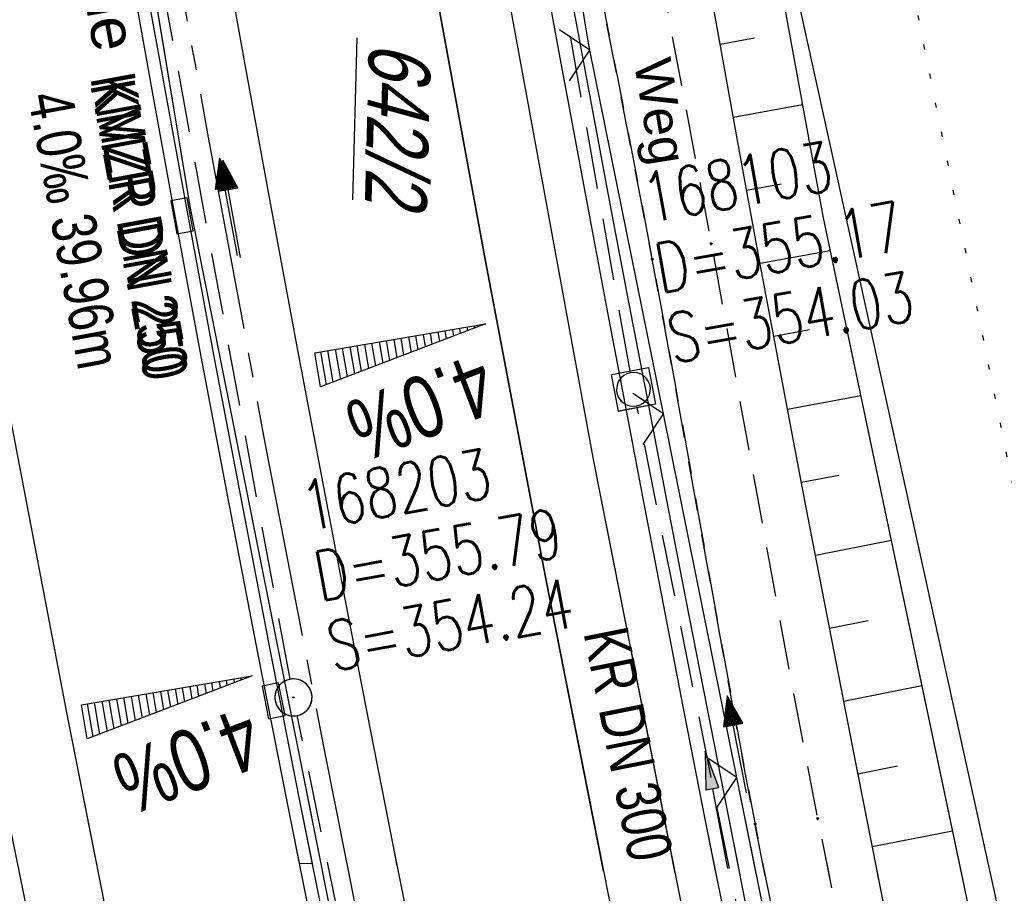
# Model space of a CAD drawing. Extents: x 508896 to 509497, y 457065 to 458031.
# Tile 36 of 44: x 509045 to 509085, y 457898 to 457933. Entities that reach past the tile are written whole.
import ezdxf

# ---------------------------------------------------------------- set-up
doc = ezdxf.new("R2010")
doc.units = 0
doc.header["$LTSCALE"] = 10
doc.header["$MEASUREMENT"] = 0
for name, pattern in [('ACHSE', [5.5, 4, -0.5, 0.5, -0.5]), ('AUSGEZOGEN', [0]), ('LT00', [0]), ('LT11', [0.3, 0.2, -0.1]), ('PUNKTX2_STR', [0.6, 0.1, -0.5]), ('STRICHLINIE2', [0.375, 0.25, -0.125])]:
    doc.linetypes.add(name, pattern=pattern)
doc.layers.get('0').update_dxf_attribs({"linetype": 'LT00'})
for name, color, linetype in [('--EK_FBR', 1, 'LT00'), ('--EK_Halt-Pfeil', 4, 'LT00'), ('--EK_Haltung', 7, 'STRICHLINIE2'), ('--EK_Haltung-Text', 140, 'LT00'), ('--EK_Schacht-Text', 5, 'LT00'), ('--EL_DFK_AB_L', 21, 'LT00'), ('--EL_Halt-Pfeil', 4, 'LT00'), ('--EL_Haltung', 182, 'STRICHLINIE2'), ('--EL_Haltung-Text', 182, 'LT00'), ('--WASSER_GRENZE', 180, 'PUNKTX2_STR'), ('-AX-093', 35, 'ACHSE'), ('-QUE-20O', 11, 'LT00'), ('-QUE-20W', 11, 'LT00'), ('DFK_AB_FLNR', 7, 'Continuous'), ('DFK_AB_L', 21, 'LT00'), ('FELDWEG_TEXT', 250, 'Continuous'), ('PFEIL', 140, 'AUSGEZOGEN'), ('RINNE_TEXT', 11, 'Continuous'), ('V112_AFBR_BAB', 250, 'LT00'), ('V112_BOESCH', 250, 'LT00'), ('V112_BOSCHUNG', 250, 'LT00'), ('V112_FELDWEG', 250, 'LT11'), ('V112_GRABEN', 250, 'LT00'), ('V112_H_BORD', 8, 'LT00'), ('V112_KA_MULD', 182, 'LT00'), ('V112_KA_PRUF', 182, 'LT00'), ('V112_LD_MARK', 250, 'LT00'), ('V112_RINNE', 182, 'LT00'), ('V112_SINKK', 182, 'LT00'), ('V112_ZAUN', 40, 'LT00'), ('V113_AFBR_BAB', 250, 'LT00'), ('V113_BOESCH', 250, 'LT00'), ('V113_BOSCHUNG', 250, 'LT00'), ('V113_FELDWEG', 250, 'LT11'), ('V113_GRABEN', 250, 'LT00'), ('V113_H_BORD', 8, 'LT00'), ('V113_KA_MULD', 182, 'LT00'), ('V113_KA_PRUF', 182, 'LT00'), ('V113_LD_MARK', 250, 'LT00'), ('V113_RINNE', 182, 'LT00'), ('V113_SINKK', 182, 'LT00'), ('V113_ZAUN', 40, 'LT00')]:
    doc.layers.add(name, color=color, linetype=linetype)
doc.styles.add('Arial', font='ARIAL.TTF')
doc.styles.add('Beschrift', font='ARIAL.TTF')
doc.styles.add('Haltungsbeschriftung', font='ARIAL.TTF', dxfattribs={"width": 0.75})
doc.styles.add('schachtbeschriftung', font='romans.shx', dxfattribs={"width": 0.75, "height": 2})
doc.styles.get("Standard").update_dxf_attribs({"font": 'ARIAL.TTF'})

# ---------------------------------------------------------------- blocks, each defined once
blk = doc.blocks.new('Pfreil3')
at = {"layer": 'PFEIL'}
blk.add_hatch(color=256, dxfattribs=at).paths.add_polyline_path([(-1.549, 0.273), (-1.549, -0.273), (0, 0)])
for p, q in [((-1.549, 0), (-4.831, 0)), ((-1.549, -0.273), (-1.549, 0.273)), ((-1.549, 0.273), (0, 0)), ((0, 0), (-1.549, -0.273))]:
    blk.add_line(p, q, dxfattribs=at)
blk = doc.blocks.new('SYMB0003')
at = {"color": 0, "linetype": 'ByBlock'}
for p, q in [((-0.015712, 0), (0.010166, 0.012015)), ((0, -0.021257), (-0.015712, 0)), ((0.010166, 0.012015), (0, -0.021257))]:
    blk.add_line(p, q, dxfattribs=at)
for points in [[(-0.031395, 0.499013), (-0.093691, 0.491144), (-0.154509, 0.475528), (-0.21289, 0.452414), (-0.267913, 0.422164), (-0.318712, 0.385257), (-0.364484, 0.342274), (-0.404509, 0.293893), (-0.438154, 0.240877), (-0.464888, 0.184062), (-0.484292, 0.124345), (-0.496058, 0.062667), (-0.5, 0)], [(0.5, 0), (0.496057, 0.062667), (0.484292, 0.124345), (0.464888, 0.184062), (0.438153, 0.240877), (0.404509, 0.293893), (0.364484, 0.342274), (0.318712, 0.385257), (0.267913, 0.422164), (0.21289, 0.452414), (0.154509, 0.475528), (0.093691, 0.491144), (0.031395, 0.499013), (-0.031395, 0.499013)], [(-0.5, 0), (-0.496058, -0.062667), (-0.484292, -0.124345), (-0.464888, -0.184062), (-0.438154, -0.240877), (-0.404509, -0.293893), (-0.364485, -0.342274), (-0.318712, -0.385257), (-0.267914, -0.422164), (-0.21289, -0.452414), (-0.154509, -0.475529), (-0.093691, -0.491144), (-0.031395, -0.499014), (0.031395, -0.499014)], [(0.031395, -0.499014), (0.093691, -0.491144), (0.154509, -0.475529), (0.21289, -0.452414), (0.267914, -0.422164), (0.318712, -0.385257), (0.364485, -0.342274), (0.404509, -0.293893), (0.438154, -0.240877), (0.464889, -0.184062), (0.484292, -0.124345), (0.496058, -0.062667), (0.5, 0)]]:
    blk.add_lwpolyline(points, dxfattribs=at)
blk = doc.blocks.new('SYMB0011')
at = {"color": 0, "linetype": 'ByBlock'}
for p, q in [((0.5, 0), (-0.5, 0)), ((0, 0.5), (0, -0.5))]:
    blk.add_line(p, q, dxfattribs=at)
blk = doc.blocks.new('SYMB0024')
at = {"color": 0, "linetype": 'ByBlock'}
for p, q in [((-0.5, 0.5), (0, 0)), ((0, 0), (0.5, 0.5))]:
    blk.add_line(p, q, dxfattribs=at)
blk = doc.blocks.new('SYMB0652')
at = {"color": 0, "linetype": 'ByBlock'}
blk.add_lwpolyline([(-0.15, -0.075), (0.15, -0.075), (0.15, 0.075), (-0.15, 0.075), (-0.15, -0.075)], dxfattribs=at)
blk = doc.blocks.new('SYMB1210')
at = {"color": 0, "linetype": 'ByBlock'}
blk.add_line((0.018815, -0.179014), (0.055623, -0.17119), dxfattribs=at)
for points in [[(-0.2, -0.2), (-0.2, 0.2), (0.2, 0.2), (0.2, -0.2), (-0.2, -0.2)], [(0.018815, 0.179014), (-0.018815, 0.179014), (-0.055623, 0.17119), (-0.09, 0.155885), (-0.120444, 0.133766), (-0.145623, 0.105801), (-0.164438, 0.073213), (-0.176067, 0.037424), (-0.18, 0)], [(0.18, 0), (0.176067, 0.037424), (0.164438, 0.073213), (0.145623, 0.105801), (0.120444, 0.133766), (0.09, 0.155885), (0.055623, 0.17119), (0.018815, 0.179014)], [(-0.18, 0), (-0.176067, -0.037424), (-0.164438, -0.073213), (-0.145623, -0.105801), (-0.120444, -0.133766), (-0.09, -0.155885), (-0.055623, -0.17119), (-0.018815, -0.179014), (0.018815, -0.179014)], [(0.055623, -0.17119), (0.09, -0.155885), (0.120444, -0.133766), (0.145623, -0.105801), (0.164438, -0.073213), (0.176067, -0.037424), (0.18, 0)]]:
    blk.add_lwpolyline(points, dxfattribs=at)
blk = doc.blocks.new('SYMB0070')
at = {"color": 0, "linetype": 'ByBlock'}
for p, q in [((0.5, 0), (0.2, 0.1)), ((0.2, 0.1), (0.2, 0)), ((-0.5, 0), (0.2, 0)), ((0.468, 0), (0.21, 0.086)), ((0.21, 0.086), (0.21, -0.086)), ((0.21, -0.086), (0.468, 0)), ((0.22, -0.072), (0.437, 0)), ((0.23, -0.058), (0.405, 0)), ((0.24, -0.045), (0.374, 0)), ((0.342, 0), (0.25, 0.031)), ((0.25, 0.031), (0.25, -0.031)), ((0.25, -0.031), (0.342, 0)), ((0.26, -0.017), (0.31, 0)), ((0.27, -0.003), (0.279, 0))]:
    blk.add_line(p, q, dxfattribs=at)
for points in [[(0.2, 0), (0.2, -0.1), (0.5, 0)], [(0.437, 0), (0.22, 0.072), (0.22, -0.072)], [(0.405, 0), (0.23, 0.058), (0.23, -0.058)], [(0.374, 0), (0.24, 0.045), (0.24, -0.045)], [(0.31, 0), (0.26, 0.017), (0.26, -0.017)], [(0.279, 0), (0.27, 0.003), (0.27, -0.003)]]:
    blk.add_lwpolyline(points, dxfattribs=at)

msp = doc.modelspace()

# ---------------------------------------------------------------- linework, layer by layer
at = {"layer": '--EK_FBR'}
for points in [[(509071.575, 457898.964), (509068.281, 457915.614), (509064, 457939.002), (509059.781, 457963.33), (509056.225, 457985.851), (509055.658, 457989.641)], [(509118.866, 457710.525), (509111.875, 457733.915), (509105.573, 457756.287), (509099.311, 457779.351), (509093.246, 457802.736), (509088.446, 457822.548), (509082.751, 457846.651), (509077.808, 457868.846), (509072.927, 457892.132), (509068.281, 457915.614), (509064, 457939.002), (509059.781, 457963.33), (509056.225, 457985.851), (509055.658, 457989.641)], [(509093.657, 457704.002), (509086.933, 457726.568), (509080.559, 457749.081), (509074.608, 457770.998), (509068.782, 457793.524), (509062.994, 457817.153), (509057.11, 457842.371), (509053.614, 457857.897), (509049.251, 457878.459), (509044.777, 457900.436), (509040.408, 457923.488), (509036.279, 457946.653), (509032.268, 457970.926), (509030.876, 457980.072)]]:
    msp.add_lwpolyline(points, dxfattribs=at)
at = {"layer": '--EK_FBR', "color": 2}
for points in [[(509045.221, 457985.611), (509045.317, 457984.992), (509045.921, 457981.107), (509046.526, 457977.222), (509047.135, 457973.337), (509047.749, 457969.454), (509048.37, 457965.571), (509048.998, 457961.69), (509049.986, 457955.7), (509050.997, 457949.715), (509052.029, 457943.732), (509053.082, 457937.754), (509054.14, 457931.865), (509055.217, 457925.979), (509056.31, 457920.097), (509057.42, 457914.217), (509058.324, 457909.489), (509059.238, 457904.763), (509060.166, 457900.04), (509060.322, 457899.26)], [(509045.221, 457985.611), (509045.317, 457984.992), (509045.921, 457981.107), (509046.526, 457977.222), (509047.135, 457973.337), (509047.749, 457969.454), (509048.37, 457965.571), (509048.998, 457961.69), (509049.986, 457955.7), (509050.997, 457949.715), (509052.029, 457943.732), (509053.082, 457937.754), (509054.14, 457931.865), (509055.217, 457925.979), (509056.31, 457920.097), (509057.42, 457914.217), (509058.324, 457909.489), (509059.238, 457904.763), (509060.166, 457900.04), (509061.109, 457895.32)]]:
    msp.add_lwpolyline(points, dxfattribs=at)
at = {"layer": '--EK_Haltung'}
for p, q in [((509069.753, 457919.257), (509063.005, 457957.019)), ((509056.008, 457906.801), (509049.059, 457944.627)), ((509077.441, 457880.759), (509070.032, 457917.784)), ((509064.079, 457867.579), (509056.294, 457905.329))]:
    msp.add_line(p, q, dxfattribs=at)
at = {"layer": '--EL_DFK_AB_L'}
msp.add_line((509101.429, 457821.081), (509073.771, 457946.897), dxfattribs=at)
at = {"layer": '--EL_Haltung'}
for p, q in [((509069.753, 457919.257), (509063.005, 457957.019)), ((509056.008, 457906.801), (509049.059, 457944.627)), ((509077.441, 457880.759), (509070.032, 457917.784)), ((509064.079, 457867.579), (509056.294, 457905.329))]:
    msp.add_line(p, q, dxfattribs=at)
at = {"layer": '--WASSER_GRENZE', "ltscale": 0.2}
msp.add_line((509069.012, 457994.797), (509105.41, 457814.679), dxfattribs=at)
at = {"layer": '-AX-093', "ltscale": 0.2}
msp.add_lwpolyline([(509043.273, 457984.858), (509044.222, 457978.663), (509046.216, 457966.188), (509048.288, 457953.726), (509050.439, 457941.277), (509052.669, 457928.842), (509054.977, 457916.422), (509057.364, 457904.016), (509059.83, 457891.626), (509062.374, 457879.251), (509064.996, 457866.893), (509067.697, 457854.552), (509070.475, 457842.228), (509073.332, 457829.922), (509076.266, 457817.634), (509079.279, 457805.365), (509082.369, 457793.116), (509085.536, 457780.886), (509088.781, 457768.676), (509092.103, 457756.488), (509095.502, 457744.32), (509098.978, 457732.175), (509102.531, 457720.051)], dxfattribs=at)
at = {"layer": '-QUE-20O'}
for p, q in [((509063.467, 457920.997), (509063.452, 457921.087)), ((509063.748, 457921.138), (509063.753, 457921.105)), ((509061.182, 457920.122), (509061.086, 457920.688)), ((509061.381, 457920.739), (509061.467, 457920.231)), ((509061.753, 457920.342), (509061.677, 457920.787)), ((509061.973, 457920.838), (509062.039, 457920.451)), ((509062.324, 457920.559), (509062.269, 457920.887)), ((509062.565, 457920.938), (509062.61, 457920.67)), ((509062.896, 457920.779), (509062.86, 457920.987)), ((509063.156, 457921.038), (509063.182, 457920.887)), ((509058.895, 457919.249), (509058.719, 457920.288)), ((509059.015, 457920.337), (509059.181, 457919.358)), ((509059.467, 457919.467), (509059.311, 457920.388)), ((509059.607, 457920.437), (509059.752, 457919.576)), ((509060.038, 457919.686), (509059.902, 457920.488)), ((509060.198, 457920.538), (509060.324, 457919.796)), ((509060.61, 457919.904), (509060.494, 457920.588)), ((509060.79, 457920.639), (509060.895, 457920.014)), ((509057.24, 457920.037), (509057.467, 457918.702)), ((509057.752, 457918.811), (509057.536, 457920.088)), ((509057.832, 457920.137), (509058.038, 457918.921)), ((509058.323, 457919.031), (509058.127, 457920.188)), ((509058.424, 457920.237), (509058.609, 457919.14))]:
    msp.add_line(p, q, dxfattribs=at)
msp.add_lwpolyline([(509057.238, 457918.616), (509057.004, 457919.997), (509063.906, 457921.165), (509057.238, 457918.616)], dxfattribs=at)
at = {"layer": '-QUE-20W'}
for p, q in [((509053.466, 457906.547), (509053.431, 457906.756)), ((509053.726, 457906.807), (509053.752, 457906.656)), ((509054.037, 457906.766), (509054.022, 457906.856)), ((509054.318, 457906.907), (509054.323, 457906.874)), ((509051.18, 457905.672), (509051.064, 457906.357)), ((509051.36, 457906.408), (509051.465, 457905.783)), ((509051.752, 457905.891), (509051.656, 457906.457)), ((509051.951, 457906.508), (509052.037, 457906)), ((509052.323, 457906.111), (509052.247, 457906.556)), ((509052.543, 457906.607), (509052.609, 457906.22)), ((509052.895, 457906.328), (509052.839, 457906.656)), ((509053.135, 457906.707), (509053.18, 457906.438)), ((509048.994, 457906.006), (509049.179, 457904.909)), ((509049.465, 457905.018), (509049.289, 457906.057)), ((509049.585, 457906.106), (509049.751, 457905.126)), ((509050.037, 457905.236), (509049.881, 457906.157)), ((509050.177, 457906.206), (509050.322, 457905.345)), ((509050.608, 457905.455), (509050.472, 457906.257)), ((509050.768, 457906.306), (509050.894, 457905.564)), ((509047.811, 457905.806), (509048.037, 457904.471)), ((509048.322, 457904.58), (509048.106, 457905.856)), ((509048.402, 457905.906), (509048.608, 457904.689)), ((509048.893, 457904.8), (509048.697, 457905.957))]:
    msp.add_line(p, q, dxfattribs=at)
msp.add_lwpolyline([(509047.809, 457904.384), (509047.575, 457905.766), (509054.477, 457906.933), (509047.809, 457904.384)], dxfattribs=at)
at = {"layer": 'DFK_AB_L'}
msp.add_line((509101.429, 457821.081), (509073.771, 457946.897), dxfattribs=at)
at = {"layer": 'V112_AFBR_BAB'}
msp.add_lwpolyline([(509071.575, 457898.964), (509068.281, 457915.614), (509064, 457939.002), (509059.781, 457963.33), (509056.225, 457985.851), (509055.658, 457989.641)], dxfattribs=at)
at = {"layer": 'V112_AFBR_BAB', "color": 0}
msp.add_lwpolyline([(509045.221, 457985.611), (509045.317, 457984.992), (509045.921, 457981.107), (509046.526, 457977.222), (509047.135, 457973.337), (509047.749, 457969.454), (509048.37, 457965.571), (509048.998, 457961.69), (509049.986, 457955.7), (509050.997, 457949.715), (509052.029, 457943.732), (509053.082, 457937.754), (509054.14, 457931.865), (509055.217, 457925.979), (509056.31, 457920.097), (509057.42, 457914.217), (509058.324, 457909.489), (509059.238, 457904.763), (509060.166, 457900.04), (509060.322, 457899.26)], dxfattribs=at)
at = {"layer": 'V112_BOESCH'}
for points in [[(509083.207, 457898.658), (509077.56, 457925.448), (509071.545, 457958.317), (509067.034, 457985.601), (509065.877, 457993.586)], [(509079.791, 457898.748), (509079.718, 457899.114), (509078.749, 457904.033), (509077.789, 457908.954), (509076.841, 457913.877), (509075.905, 457918.802), (509074.983, 457923.73), (509074.103, 457928.513), (509073.236, 457933.298), (509072.381, 457938.086), (509071.537, 457942.875), (509070.701, 457947.666), (509069.873, 457952.459), (509069.051, 457957.252), (509068.233, 457962.047), (509067.418, 457966.842), (509066.604, 457971.637), (509063.177, 457992.544)]]:
    msp.add_lwpolyline(points, dxfattribs=at)
at = {"layer": 'V112_BOSCHUNG'}
for p, q in [((509073.384, 457932.477), (509074.783, 457932.73)), ((509073.919, 457929.525), (509076.721, 457930.034)), ((509074.458, 457926.573), (509075.86, 457926.828)), ((509075.002, 457923.623), (509077.837, 457924.138)), ((509075.553, 457920.674), (509077.004, 457920.938)), ((509076.109, 457917.718), (509079.073, 457918.272)), ((509076.671, 457914.764), (509078.181, 457915.054)), ((509077.238, 457911.81), (509080.307, 457912.416)), ((509077.807, 457908.864), (509079.367, 457909.172)), ((509078.38, 457905.919), (509081.545, 457906.544)), ((509078.957, 457902.975), (509080.56, 457903.292)), ((509079.537, 457900.032), (509082.782, 457900.673))]:
    msp.add_line(p, q, dxfattribs=at)
at = {"layer": 'V112_FELDWEG', "flags": 128}
for points in [[(509061.669, 457991.962), (509062.2, 457988.396), (509063.129, 457982.25), (509064.071, 457976.105), (509065.023, 457969.961), (509065.503, 457966.894), (509065.986, 457963.827), (509066.476, 457960.761), (509066.974, 457957.697), (509067.482, 457954.634), (509068.001, 457951.573), (509068.534, 457948.515), (509069.075, 457945.497), (509069.627, 457942.482), (509070.189, 457939.468), (509070.756, 457936.455), (509071.327, 457933.443), (509071.897, 457930.43), (509072.465, 457927.417), (509073.026, 457924.403), (509073.5, 457921.819), (509073.97, 457919.235), (509074.438, 457916.65), (509074.906, 457914.065), (509075.377, 457911.481), (509075.852, 457908.897), (509076.335, 457906.316), (509076.827, 457903.736), (509077.331, 457901.158), (509077.806, 457898.8)], [(509075.207, 457898.869), (509074.801, 457900.932), (509074.318, 457903.466), (509073.848, 457906.002), (509073.386, 457908.54), (509072.931, 457911.08), (509072.478, 457913.619), (509072.026, 457916.16), (509071.572, 457918.699), (509071.111, 457921.238), (509070.643, 457923.775), (509070.181, 457926.225), (509069.71, 457928.674), (509069.234, 457931.122), (509068.756, 457933.57), (509068.278, 457936.017), (509067.802, 457938.465), (509067.332, 457940.913), (509066.869, 457943.363), (509066.417, 457945.815), (509065.978, 457948.269), (509065.524, 457950.902), (509065.085, 457953.537), (509064.659, 457956.175), (509064.241, 457958.814), (509063.829, 457961.455), (509063.421, 457964.096), (509063.012, 457966.737), (509062.601, 457969.377), (509062.109, 457972.494), (509061.611, 457975.61), (509061.11, 457978.725), (509060.61, 457981.841), (509060.112, 457984.957), (509059.62, 457988.073), (509059.167, 457990.996)]]:
    msp.add_lwpolyline(points, dxfattribs=at)
at = {"layer": 'V112_GRABEN'}
for points in [[(509058.07, 457990.572), (509058.323, 457988.966), (509058.747, 457986.286), (509059.65, 457980.599), (509060.558, 457974.913), (509061.47, 457969.228), (509062.389, 457963.544), (509063.043, 457959.528), (509063.703, 457955.514), (509064.371, 457951.501), (509065.05, 457947.489), (509065.742, 457943.48), (509066.449, 457939.474), (509067.076, 457935.999), (509067.714, 457932.525), (509068.361, 457929.054), (509069.016, 457925.583), (509069.676, 457922.114), (509070.339, 457918.645), (509071.169, 457914.318), (509072.003, 457909.991), (509072.844, 457905.666), (509073.693, 457901.342), (509074.179, 457898.896)], [(509066.212, 457935.744), (509066.843, 457932.282), (509067.482, 457928.821), (509068.129, 457925.362), (509068.78, 457921.904), (509069.436, 457918.446), (509070.264, 457914.102), (509071.097, 457909.76), (509071.938, 457905.419), (509072.789, 457901.08), (509073.219, 457898.921)]]:
    msp.add_lwpolyline(points, dxfattribs=at)
at = {"layer": 'V112_H_BORD'}
msp.add_lwpolyline([(509042.253, 457984.465), (509051.959, 457925.916), (509057.252, 457899.341)], dxfattribs=at)
at = {"layer": 'V112_LD_MARK'}
for points in [[(509068.671, 457899.041), (509066.33, 457910.931), (509063.864, 457923.916), (509061.485, 457936.917), (509059.193, 457949.934), (509056.989, 457962.966), (509054.901, 457975.837), (509052.92, 457988.583)], [(509033.755, 457981.183), (509035.709, 457968.802), (509037.796, 457956.119), (509039.963, 457943.45), (509042.212, 457930.794), (509044.542, 457918.152), (509046.952, 457905.526), (509048.125, 457899.581)]]:
    msp.add_lwpolyline(points, dxfattribs=at)
at = {"layer": 'V112_RINNE'}
msp.add_lwpolyline([(509049.649, 457934.922), (509050.46, 457930.399), (509051.284, 457925.878), (509052.403, 457919.849), (509053.544, 457913.824), (509054.706, 457907.803), (509055.886, 457901.785), (509056.368, 457899.364), (509056.908, 457899.35), (509056.391, 457901.944), (509055.218, 457907.93), (509054.063, 457913.919), (509052.929, 457919.913), (509051.816, 457925.91), (509050.993, 457930.43), (509050.182, 457934.953)], dxfattribs=at)
at = {"layer": 'V112_ZAUN'}
for p, q in [((509071.094, 457917.525), (509068.126, 457932.228)), ((509074.063, 457902.821), (509071.094, 457917.525)), ((509074.859, 457898.878), (509074.063, 457902.821))]:
    msp.add_line(p, q, dxfattribs=at)
msp.add_lwpolyline([(509068.126, 457932.228), (509068.069, 457932.508), (509065.683, 457947.028)], dxfattribs=at)
at = {"layer": 'V113_AFBR_BAB'}
for points in [[(509118.866, 457710.525), (509111.875, 457733.915), (509105.573, 457756.287), (509099.311, 457779.351), (509093.246, 457802.736), (509088.446, 457822.548), (509082.751, 457846.651), (509077.808, 457868.846), (509072.927, 457892.132), (509068.281, 457915.614), (509064, 457939.002), (509059.781, 457963.33), (509056.225, 457985.851), (509055.658, 457989.641)], [(509093.657, 457704.002), (509086.933, 457726.568), (509080.559, 457749.081), (509074.608, 457770.998), (509068.782, 457793.524), (509062.994, 457817.153), (509057.11, 457842.371), (509053.614, 457857.897), (509049.251, 457878.459), (509044.777, 457900.436), (509040.408, 457923.488), (509036.279, 457946.653), (509032.268, 457970.926), (509030.876, 457980.072)]]:
    msp.add_lwpolyline(points, dxfattribs=at)
at = {"layer": 'V113_AFBR_BAB', "color": 0}
msp.add_lwpolyline([(509045.221, 457985.611), (509045.317, 457984.992), (509045.921, 457981.107), (509046.526, 457977.222), (509047.135, 457973.337), (509047.749, 457969.454), (509048.37, 457965.571), (509048.998, 457961.69), (509049.986, 457955.7), (509050.997, 457949.715), (509052.029, 457943.732), (509053.082, 457937.754), (509054.14, 457931.865), (509055.217, 457925.979), (509056.31, 457920.097), (509057.42, 457914.217), (509058.324, 457909.489), (509059.238, 457904.763), (509060.166, 457900.04), (509061.109, 457895.32)], dxfattribs=at)
at = {"layer": 'V113_BOESCH'}
for points in [[(509103.712, 457812.595), (509101.55, 457816.601), (509100.118, 457819.895), (509098.113, 457829.492), (509087.658, 457877.541), (509077.56, 457925.448), (509071.545, 457958.317), (509067.034, 457985.601), (509065.877, 457993.586)], [(509103.712, 457812.595), (509101.55, 457816.601), (509100.118, 457819.895), (509098.113, 457829.492), (509087.658, 457877.541), (509077.56, 457925.448), (509071.545, 457958.317), (509067.034, 457985.601), (509065.877, 457993.586)], [(509080.695, 457894.196), (509079.718, 457899.114), (509078.749, 457904.033), (509077.789, 457908.954), (509076.841, 457913.877), (509075.905, 457918.802), (509074.983, 457923.73), (509074.103, 457928.513), (509073.236, 457933.298), (509072.381, 457938.086), (509071.537, 457942.875), (509070.701, 457947.666), (509069.873, 457952.459), (509069.051, 457957.252), (509068.233, 457962.047), (509067.418, 457966.842), (509066.604, 457971.637), (509063.177, 457992.544)], [(509080.695, 457894.196), (509079.718, 457899.114), (509078.749, 457904.033), (509077.789, 457908.954), (509076.841, 457913.877), (509075.905, 457918.802), (509074.983, 457923.73), (509074.103, 457928.513), (509073.236, 457933.298), (509072.381, 457938.086), (509071.537, 457942.875), (509070.701, 457947.666), (509069.873, 457952.459), (509069.051, 457957.252), (509068.233, 457962.047), (509067.418, 457966.842), (509066.604, 457971.637), (509063.177, 457992.544)]]:
    msp.add_lwpolyline(points, dxfattribs=at)
at = {"layer": 'V113_BOSCHUNG'}
for p, q in [((509073.384, 457932.477), (509074.783, 457932.73)), ((509073.919, 457929.525), (509076.721, 457930.034)), ((509074.458, 457926.573), (509075.86, 457926.828)), ((509075.002, 457923.623), (509077.837, 457924.138)), ((509075.553, 457920.674), (509077.004, 457920.938)), ((509076.109, 457917.718), (509079.073, 457918.272)), ((509076.671, 457914.764), (509078.181, 457915.054)), ((509077.238, 457911.81), (509080.307, 457912.416)), ((509077.807, 457908.864), (509079.367, 457909.172)), ((509078.38, 457905.919), (509081.545, 457906.544)), ((509078.957, 457902.975), (509080.56, 457903.292)), ((509079.537, 457900.032), (509082.782, 457900.673))]:
    msp.add_line(p, q, dxfattribs=at)
at = {"layer": 'V113_FELDWEG', "flags": 128}
for points in [[(509061.669, 457991.962), (509062.2, 457988.396), (509063.129, 457982.25), (509064.071, 457976.105), (509065.023, 457969.961), (509065.503, 457966.894), (509065.986, 457963.827), (509066.476, 457960.761), (509066.974, 457957.697), (509067.482, 457954.634), (509068.001, 457951.573), (509068.534, 457948.515), (509069.075, 457945.497), (509069.627, 457942.482), (509070.189, 457939.468), (509070.756, 457936.455), (509071.327, 457933.443), (509071.897, 457930.43), (509072.465, 457927.417), (509073.026, 457924.403), (509073.5, 457921.819), (509073.97, 457919.235), (509074.438, 457916.65), (509074.906, 457914.065), (509075.377, 457911.481), (509075.852, 457908.897), (509076.335, 457906.316), (509076.827, 457903.736), (509077.331, 457901.158), (509077.923, 457898.218), (509078.53, 457895.282), (509079.151, 457892.348), (509079.783, 457889.416), (509080.423, 457886.486), (509081.068, 457883.556), (509081.716, 457880.628), (509082.365, 457877.7), (509083.012, 457874.771), (509083.851, 457870.941), (509084.684, 457867.111), (509085.513, 457863.279), (509086.338, 457859.446), (509087.161, 457855.614), (509087.985, 457851.781), (509088.811, 457847.948), (509089.419, 457845.138), (509090.032, 457842.328), (509090.653, 457839.521), (509091.285, 457836.716), (509091.93, 457833.914), (509092.594, 457831.117), (509093.277, 457828.324), (509093.737, 457826.494), (509094.204, 457824.666), (509094.675, 457822.839), (509095.145, 457821.012), (509095.613, 457819.184), (509096.074, 457817.355), (509096.525, 457815.523), (509096.969, 457813.668), (509097.403, 457811.81), (509097.831, 457809.951), (509098.255, 457808.091), (509098.678, 457806.231), (509099.22, 457803.87), (509099.768, 457801.51), (509100.324, 457799.152), (509100.891, 457796.796), (509101.471, 457794.444), (509102.064, 457792.096), (509102.692, 457789.677), (509103.335, 457787.262), (509103.99, 457784.851), (509104.654, 457782.441), (509105.325, 457780.033), (509106, 457777.627), (509106.677, 457775.22), (509107.352, 457772.814), (509108.024, 457770.406), (509108.689, 457767.996), (509109.346, 457765.584), (509109.945, 457763.348), (509110.538, 457761.11), (509111.129, 457758.871), (509111.721, 457756.633), (509112.319, 457754.396), (509112.925, 457752.163), (509113.545, 457749.933), (509114.182, 457747.707), (509114.839, 457745.488), (509115.52, 457743.276), (509116.23, 457741.072), (509116.763, 457739.48), (509117.309, 457737.891), (509117.862, 457736.305), (509118.419, 457734.719), (509118.975, 457733.134), (509119.526, 457731.547), (509120.067, 457729.958), (509120.594, 457728.365), (509121.102, 457726.767), (509121.588, 457725.163), (509122.046, 457723.551), (509122.472, 457721.93), (509122.766, 457720.722), (509123.045, 457719.509), (509123.314, 457718.293), (509123.577, 457717.076), (509123.84, 457715.859), (509124.107, 457714.643), (509124.383, 457713.429), (509124.879, 457711.384), (509125.412, 457709.349), (509125.975, 457707.322), (509126.565, 457705.303), (509127.179, 457703.289), (509127.81, 457701.281), (509128.457, 457699.276), (509129.113, 457697.274), (509129.775, 457695.274), (509130.438, 457693.274), (509131.099, 457691.273), (509131.944, 457688.686), (509132.779, 457686.097), (509133.608, 457683.507), (509134.433, 457680.916), (509135.257, 457678.325), (509136.082, 457675.735), (509136.911, 457673.147), (509137.746, 457670.561), (509138.59, 457667.978), (509139.341, 457665.708), (509140.098, 457663.44), (509140.857, 457661.171), (509141.614, 457658.902), (509142.365, 457656.63), (509143.108, 457654.355), (509143.839, 457652.074), (509144.356, 457650.43), (509144.869, 457648.784), (509145.382, 457647.138), (509145.899, 457645.493), (509146.424, 457643.852), (509146.962, 457642.215), (509147.517, 457640.585), (509148.092, 457638.963), (509148.692, 457637.35), (509149.321, 457635.748), (509149.983, 457634.16), (509150.682, 457632.586), (509151.422, 457631.028), (509151.765, 457630.338), (509152.108, 457629.647), (509152.441, 457628.954), (509152.755, 457628.255), (509153.041, 457627.545), (509153.308, 457626.77), (509153.54, 457625.982), (509153.743, 457625.184), (509153.925, 457624.379), (509154.095, 457623.569), (509154.261, 457622.757), (509154.429, 457621.946), (509154.607, 457621.138), (509154.804, 457620.335), (509155.033, 457619.513), (509155.284, 457618.698), (509155.552, 457617.888), (509155.831, 457617.082), (509156.116, 457616.277), (509163.031, 457596.871), (509169.695, 457579.416), (509175.965, 457562.519)], [(509059.167, 457990.996), (509059.62, 457988.073), (509060.112, 457984.957), (509060.61, 457981.841), (509061.11, 457978.725), (509061.611, 457975.61), (509062.109, 457972.494), (509062.601, 457969.377), (509063.012, 457966.737), (509063.421, 457964.096), (509063.829, 457961.455), (509064.241, 457958.814), (509064.659, 457956.175), (509065.085, 457953.537), (509065.524, 457950.902), (509065.978, 457948.269), (509066.417, 457945.815), (509066.869, 457943.363), (509067.332, 457940.913), (509067.802, 457938.465), (509068.278, 457936.017), (509068.756, 457933.569), (509069.234, 457931.122), (509069.71, 457928.674), (509070.18, 457926.225), (509070.643, 457923.775), (509071.111, 457921.238), (509071.571, 457918.699), (509072.026, 457916.16), (509072.478, 457913.619), (509072.93, 457911.08), (509073.386, 457908.54), (509073.848, 457906.002), (509074.318, 457903.466), (509074.801, 457900.932), (509075.381, 457897.984), (509075.978, 457895.04), (509076.59, 457892.099), (509077.215, 457889.16), (509077.849, 457886.223), (509078.49, 457883.288), (509079.137, 457880.353), (509079.785, 457877.419), (509080.433, 457874.485), (509081.271, 457870.674), (509082.105, 457866.863), (509082.938, 457863.051), (509083.77, 457859.24), (509084.604, 457855.429), (509085.441, 457851.618), (509086.283, 457847.809), (509087.805, 457840.994), (509089.347, 457834.183), (509090.907, 457827.376), (509091.628, 457824.256), (509092.355, 457821.137), (509093.09, 457818.02), (509093.833, 457814.906), (509094.588, 457811.794), (509095.357, 457808.686), (509096.14, 457805.581), (509096.848, 457802.833), (509097.566, 457800.089), (509098.293, 457797.346), (509099.026, 457794.605), (509099.761, 457791.864), (509100.946, 457787.454), (509102.133, 457783.044), (509103.324, 457778.635), (509104.521, 457774.228), (509105.724, 457769.823), (509106.935, 457765.42), (509108.332, 457760.39), (509109.742, 457755.363), (509111.168, 457750.341), (509112.609, 457745.323), (509114.067, 457740.31), (509115.241, 457736.321), (509116.424, 457732.334), (509117.617, 457728.35), (509118.816, 457724.368), (509120.021, 457720.388), (509121.231, 457716.41), (509122.444, 457712.432), (509123.778, 457708.066), (509125.116, 457703.7), (509126.457, 457699.336), (509127.803, 457694.974), (509129.155, 457690.613), (509130.356, 457686.758), (509131.564, 457682.906), (509132.781, 457679.056), (509134.007, 457675.209), (509135.244, 457671.366), (509136.494, 457667.527), (509137.358, 457664.901), (509138.226, 457662.277), (509139.098, 457659.654), (509139.97, 457657.031), (509140.842, 457654.408), (509141.712, 457651.784), (509142.43, 457649.61), (509143.147, 457647.435), (509143.867, 457645.261), (509144.591, 457643.089), (509145.323, 457640.919), (509146.064, 457638.753), (509146.819, 457636.591), (509147.588, 457634.435), (509148.375, 457632.285), (509149.183, 457630.143), (509149.752, 457628.67), (509150.327, 457627.2), (509150.903, 457625.729), (509151.475, 457624.258), (509152.038, 457622.783), (509152.586, 457621.303), (509153.116, 457619.816), (509153.469, 457618.785), (509153.813, 457617.751), (509154.151, 457616.714), (509154.487, 457615.677), (509161.552, 457595.925), (509168.263, 457578.46), (509174.497, 457561.824)]]:
    msp.add_lwpolyline(points, dxfattribs=at)
at = {"layer": 'V113_GRABEN'}
for points in [[(509058.07, 457990.572), (509058.323, 457988.966), (509058.747, 457986.286), (509059.65, 457980.599), (509060.558, 457974.913), (509061.47, 457969.228), (509062.389, 457963.544), (509063.043, 457959.528), (509063.703, 457955.514), (509064.371, 457951.501), (509065.05, 457947.489), (509065.742, 457943.48), (509066.449, 457939.474), (509067.076, 457935.999), (509067.714, 457932.525), (509068.361, 457929.054), (509069.016, 457925.583), (509069.676, 457922.114), (509070.339, 457918.645), (509071.169, 457914.318), (509072.003, 457909.991), (509072.844, 457905.666), (509073.693, 457901.342), (509074.552, 457897.02)], [(509066.212, 457935.744), (509066.843, 457932.282), (509067.482, 457928.821), (509068.129, 457925.362), (509068.78, 457921.904), (509069.436, 457918.446), (509070.264, 457914.102), (509071.097, 457909.76), (509071.938, 457905.419), (509072.789, 457901.08), (509073.652, 457896.744)]]:
    msp.add_lwpolyline(points, dxfattribs=at)
at = {"layer": 'V113_H_BORD'}
msp.add_lwpolyline([(509042.253, 457984.465), (509051.959, 457925.916), (509063.647, 457867.236), (509080.341, 457796.2), (509092.218, 457751.548), (509119.942, 457660.357), (509144.412, 457590.771), (509169.438, 457526.599), (509196.658, 457462.522), (509226.846, 457396.406), (509237.291, 457374.302), (509273.52, 457300.185), (509300.023, 457247.768), (509301.774, 457242.872), (509307.307, 457232.156), (509330.363, 457187.458), (509366.292, 457118.024)], dxfattribs=at)
at = {"layer": 'V113_LD_MARK'}
for points in [[(509052.92, 457988.583), (509054.901, 457975.837), (509056.989, 457962.966), (509059.193, 457949.934), (509061.485, 457936.917), (509063.864, 457923.916), (509066.33, 457910.931), (509068.884, 457897.963), (509071.523, 457885.012), (509074.249, 457872.079), (509077.061, 457859.164), (509079.958, 457846.269), (509082.987, 457833.196), (509086.103, 457820.144), (509089.307, 457807.113), (509092.598, 457794.104), (509095.977, 457781.117), (509099.442, 457768.154), (509102.995, 457755.213), (509106.618, 457742.355), (509110.326, 457729.521), (509114.121, 457716.712)], [(509033.755, 457981.183), (509035.709, 457968.802), (509037.796, 457956.119), (509039.963, 457943.449), (509042.212, 457930.794), (509044.542, 457918.152), (509046.952, 457905.526), (509049.442, 457892.915), (509052.011, 457880.319), (509054.66, 457867.741), (509057.388, 457855.179), (509060.194, 457842.635), (509063.079, 457830.109), (509066.041, 457817.601), (509068.802, 457806.244), (509071.628, 457794.903), (509074.518, 457783.579), (509077.475, 457772.273), (509080.497, 457760.984), (509083.586, 457749.714), (509086.742, 457738.462), (509089.966, 457727.23), (509093.258, 457716.017)]]:
    msp.add_lwpolyline(points, dxfattribs=at)
at = {"layer": 'V113_RINNE'}
for points in [[(509049.649, 457934.922), (509050.46, 457930.399), (509051.284, 457925.878), (509052.403, 457919.849), (509053.544, 457913.824), (509054.706, 457907.803), (509055.886, 457901.785), (509057.083, 457895.771)], [(509057.583, 457895.961), (509056.391, 457901.944), (509055.218, 457907.93), (509054.063, 457913.919), (509052.929, 457919.913), (509051.816, 457925.91), (509050.993, 457930.43), (509050.182, 457934.953)]]:
    msp.add_lwpolyline(points, dxfattribs=at)
at = {"layer": 'V113_ZAUN'}
for p, q in [((509071.094, 457917.525), (509068.126, 457932.228)), ((509074.063, 457902.821), (509071.094, 457917.525)), ((509077.031, 457888.118), (509074.063, 457902.821))]:
    msp.add_line(p, q, dxfattribs=at)
msp.add_lwpolyline([(509068.126, 457932.228), (509068.069, 457932.508), (509065.683, 457947.028)], dxfattribs=at)

# ---------------------------------------------------------------- block references
at = {"layer": '--EK_Halt-Pfeil', "xscale": 4.000000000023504, "yscale": 4, "zscale": 4, "rotation": 100.4093300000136}
msp.add_blockref('SYMB0070', (509053.643, 457925.812), dxfattribs=at)
at = {"layer": '--EL_Halt-Pfeil', "yscale": 4, "zscale": 4}
for p, xscale, rotation in [((509053.517, 457925.894), 4.000000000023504, 100.4093300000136), ((509074.067, 457904.163), 4.000000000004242, 101.3172300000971)]:
    msp.add_blockref('SYMB0070', p, dxfattribs=dict(at, xscale=xscale, rotation=rotation))
at = {"layer": 'PFEIL', "xscale": -1, "rotation": 280.7412082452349}
msp.add_blockref('Pfreil3', (509072.784, 457903.897), dxfattribs=at)
at = {"layer": 'V112_FELDWEG', "xscale": 0.1000000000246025, "yscale": 0.09999999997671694, "zscale": 0.1, "rotation": 268.4925099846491}
for p in [(509073.026, 457924.403), (509070.643, 457923.775), (509077.331, 457901.158), (509074.801, 457900.932)]:
    msp.add_blockref('SYMB0011', p, dxfattribs=at)
at = {"layer": 'V112_KA_MULD', "xscale": 3.799999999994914, "yscale": 3.799999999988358, "zscale": 3.8, "rotation": 280.8589786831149}
msp.add_blockref('SYMB1210', (509069.885, 457918.519), dxfattribs=at)
at = {"layer": 'V112_KA_PRUF', "xscale": 1.500000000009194, "yscale": 1.5, "zscale": 1.5, "rotation": 268.4925099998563}
msp.add_blockref('SYMB0003', (509056.143, 457906.063), dxfattribs=at)
at = {"layer": 'V112_SINKK', "yscale": 4.5, "zscale": 4.5}
for p, xscale, rotation in [((509051.64, 457925.535), 4.500000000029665, 280.5098614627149), ((509055.34, 457905.928), 4.500000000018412, 281.0932950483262)]:
    msp.add_blockref('SYMB0652', p, dxfattribs=dict(at, xscale=xscale, rotation=rotation))
at = {"layer": 'V112_ZAUN', "xscale": 2.100000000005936, "yscale": 2.099999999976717, "zscale": 2.1, "rotation": 101.4150399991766}
for p in [(509068.126, 457932.228), (509071.094, 457917.525), (509074.063, 457902.821)]:
    msp.add_blockref('SYMB0024', p, dxfattribs=at)
at = {"layer": 'V113_FELDWEG', "xscale": 0.1000000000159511, "yscale": 0.09999999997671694, "zscale": 0.1, "rotation": 291.1131099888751}
for p in [(509073.026, 457924.403), (509070.643, 457923.775), (509077.331, 457901.158), (509074.801, 457900.932)]:
    msp.add_blockref('SYMB0011', p, dxfattribs=at)
at = {"layer": 'V113_KA_MULD', "xscale": 3.800000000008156, "yscale": 3.799999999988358, "zscale": 3.8, "rotation": 280.7895095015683}
msp.add_blockref('SYMB1210', (509069.885, 457918.519), dxfattribs=at)
at = {"layer": 'V113_KA_PRUF', "xscale": 1.499999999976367, "yscale": 1.5, "zscale": 1.5, "rotation": 291.1131099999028}
msp.add_blockref('SYMB0003', (509056.143, 457906.063), dxfattribs=at)
at = {"layer": 'V113_SINKK', "yscale": 4.5, "zscale": 4.5}
for p, xscale, rotation in [((509051.64, 457925.535), 4.500000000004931, 280.5162002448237), ((509055.34, 457905.928), 4.500000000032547, 101.0966688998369)]:
    msp.add_blockref('SYMB0652', p, dxfattribs=dict(at, xscale=xscale, rotation=rotation))
at = {"layer": 'V113_ZAUN', "xscale": 2.100000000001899, "yscale": 2.099999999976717, "zscale": 2.1, "rotation": 101.4150799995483}
for p in [(509068.126, 457932.228), (509071.094, 457917.525), (509074.063, 457902.821)]:
    msp.add_blockref('SYMB0024', p, dxfattribs=at)

# ---------------------------------------------------------------- texts
at = {"layer": '--EK_Haltung-Text', "style": 'Haltungsbeschriftung', "width": 0.75}
for s, p in [('KMZR DN 250', (509047.925, 457930.834)), ('4.0‰ 39.96m', (509045.407, 457930.371))]:
    msp.add_text(s, height=1.8, rotation=-79.5907, dxfattribs=at).set_placement(p)
at = {"layer": '--EK_Schacht-Text', "style": 'schachtbeschriftung', "width": 0.75}
for s, rotation, p in [('168103', 10.1311, (509070.463, 457925.235)), ('D=355.17', 10.1311, (509070.969, 457922.4)), ('S=354.03', 10.1311, (509071.476, 457919.565)), ('168203', 10.4093, (509056.688, 457912.782)), ('D=355.79', 10.4093, (509057.208, 457909.949)), ('S=354.24', 10.4093, (509057.729, 457907.116))]:
    msp.add_text(s, height=2, rotation=rotation, dxfattribs=at).set_placement(p)
at = {"layer": '--EL_Haltung-Text', "style": 'Haltungsbeschriftung', "width": 0.75}
for s, rotation, p in [('KMZR DN 250', -79.5907, (509047.928, 457931.111)), ('KR DN 300', -78.6828, (509067.858, 457908.678))]:
    msp.add_text(s, height=1.8, rotation=rotation, dxfattribs=at).set_placement(p)
at = {"layer": '-QUE-20O', "style": 'Beschrift', "width": 0.75}
msp.add_text('4.0%', height=2.5, rotation=200.921, dxfattribs=at).set_placement((509063.655, 457920.026))
at = {"layer": '-QUE-20W', "style": 'Beschrift', "width": 0.75}
msp.add_text('4.0%', height=2.5, rotation=200.921, dxfattribs=at).set_placement((509054.226, 457905.733))
at = {"layer": 'DFK_AB_FLNR', "oblique": 13.754, "width": 0.75}
msp.add_text('%%U642/2', height=2.5, rotation=268.4925, dxfattribs=at).set_placement((509059.201, 457932.597))
at = {"layer": 'FELDWEG_TEXT', "insert": (509069.452, 457931.687), "char_height": 1.5, "attachment_point": 7, "rotation": 279.3559, "style": 'Beschrift'}
msp.add_mtext('Weg', dxfattribs=at)
at = {"layer": 'RINNE_TEXT', "insert": (509047.897, 457943.403), "char_height": 1.8, "attachment_point": 1, "rotation": 280.1718, "style": 'Arial'}
msp.add_mtext('Spitzrinne', dxfattribs=at)

doc.saveas('drawing.dxf')
